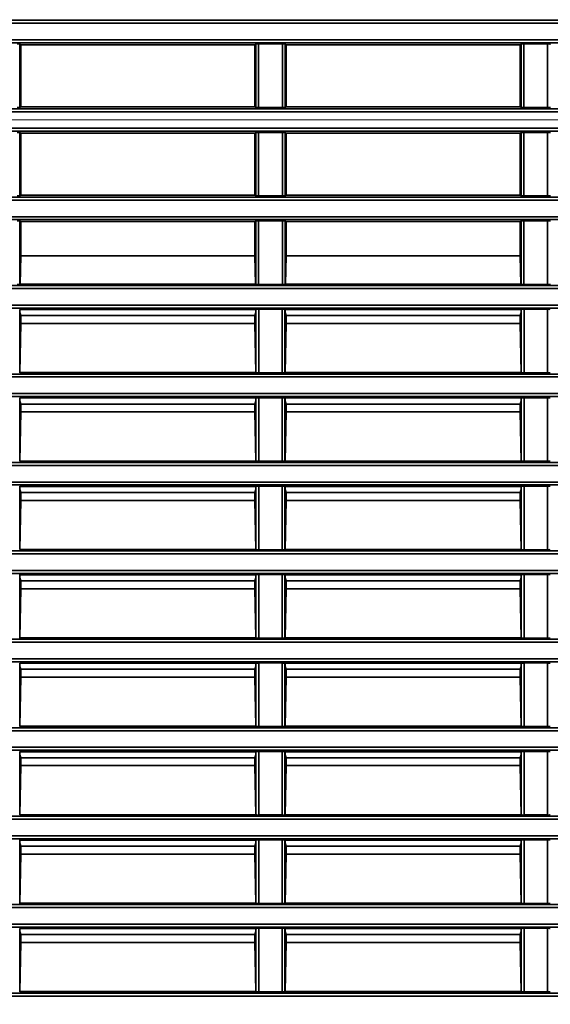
# Model space of a CAD drawing. Header units: millimetres. Extents: x 0 to 1118, y 0 to 864.
# Tile 238 of 250: x 1021 to 1032, y 478 to 499. Entities that reach past the tile are written whole.
import ezdxf

# ---------------------------------------------------------------- set-up
doc = ezdxf.new("R2010")
doc.units = ezdxf.units.MM
doc.styles.add('SLDTEXTSTYLE0', font='TXT', dxfattribs={"width": 0.605})
doc.dimstyles.new('SLDDIMSTYLE3', dxfattribs={"dimtxt": 4.233333, "dimasz": 4.572, "dimexe": 0, "dimexo": 0.0625, "dimgap": 1.058333, "dimtad": 0, "dimtih": 1, "dimtoh": 1, "dimdec": 1, "dimlfac": 4, "dimrnd": 1e-09, "dimzin": 4, "dimdsep": 46, "dimtxsty": 'SLDTEXTSTYLE0', "dimsah": 1, "dimcen": 0.09, "dimadec": 0, "dimazin": 1, "dimtfac": 1, "dimtofl": 0, "dimtmove": 0, "dimatfit": 3, "dimfxl": 1, "dimfrac": 2, "dimtolj": 1, "dimtzin": 12, "dimarcsym": 0})

# ---------------------------------------------------------------- blocks, each defined once
blk = doc.blocks.new('_D_21')
at = {"color": 7, "linetype": 'Continuous', "lineweight": 0}
for p, q in [((934.937, 497.024), (1079.54, 497.024)), ((1077.94, 497.024), (1077.94, 476.868)), ((1085.54, 475.898), (1084.084, 475.898)), ((1084.084, 475.898), (1084.084, 469.401)), ((1093.624, 475.898), (1095.079, 475.898)), ((1095.079, 475.898), (1095.079, 469.401)), ((1084.084, 469.401), (1085.54, 469.401)), ((1095.079, 469.401), (1093.624, 469.401)), ((1077.94, 448.274), (1077.94, 468.431)), ((934.937, 448.274), (1079.54, 448.274))]:
    blk.add_line(p, q, dxfattribs=at)
at = {"color": 7, "linetype": 'Continuous', "lineweight": 18}
for points in [[(1077.94, 497.024), (1077.178, 492.452), (1078.702, 492.452)], [(1077.94, 448.274), (1078.702, 452.846), (1077.178, 452.846)]]:
    blk.add_solid(points, dxfattribs=at)
at = {"color": 7, "linetype": 'Continuous', "lineweight": 18, "char_height": 4.2333, "attachment_point": 1, "style": 'SLDTEXTSTYLE0'}
for s, insert in [('3X', (1059.346, 474.858)), ('195.0', (1068.077, 474.858)), ('7.7', (1085.54, 474.858))]:
    blk.add_mtext(s, dxfattribs=dict(at, insert=insert))
blk = doc.blocks.new('_D_28')
at = {"color": 7, "linetype": 'Continuous', "lineweight": 0}
for p, q in [((1025.311, 520.499), (1023.856, 520.499)), ((1023.856, 520.499), (1023.856, 514.002)), ((1033.396, 520.499), (1034.851, 520.499)), ((1034.851, 520.499), (1034.851, 514.002)), ((989.587, 498.624), (989.587, 518.851)), ((1045.837, 498.624), (1045.837, 518.851)), ((989.587, 517.25), (998.149, 517.25)), ((1045.837, 517.25), (1037.275, 517.25)), ((1023.856, 514.002), (1025.311, 514.002)), ((1034.851, 514.002), (1033.396, 514.002))]:
    blk.add_line(p, q, dxfattribs=at)
at = {"color": 7, "linetype": 'Continuous', "lineweight": 18}
for points in [[(989.587, 517.25), (994.159, 516.488), (994.159, 518.012)], [(1045.837, 517.25), (1041.265, 518.012), (1041.265, 516.488)]]:
    blk.add_solid(points, dxfattribs=at)
at = {"color": 7, "linetype": 'Continuous', "lineweight": 18, "char_height": 4.2333, "attachment_point": 1, "style": 'SLDTEXTSTYLE0'}
for s, insert in [('2X', (999.118, 519.459)), ('225.0', (1007.849, 519.459)), ('8.9', (1025.311, 519.459))]:
    blk.add_mtext(s, dxfattribs=dict(at, insert=insert))

msp = doc.modelspace()

# ---------------------------------------------------------------- linework, layer by layer
at = {"color": 7, "linetype": 'Continuous', "lineweight": 35}
for p, q in [((1009.357, 499.138), (1037.317, 499.138)), ((1037.317, 499.075), (1009.357, 499.075)), ((1009.357, 498.723), (1037.317, 498.723)), ((1037.317, 498.661), (1009.357, 498.661)), ((1020.838, 498.634), (1020.854, 498.618)), ((1020.838, 498.634), (1020.838, 497.289)), ((1025.82, 498.618), (1020.854, 498.618)), ((1020.854, 498.618), (1020.854, 497.305)), ((1025.82, 498.618), (1025.836, 498.634)), ((1025.82, 497.305), (1025.82, 498.618)), ((1025.836, 497.289), (1025.836, 498.634)), ((1025.898, 498.636), (1026.401, 498.636)), ((1025.898, 498.636), (1025.898, 497.288)), ((1026.401, 497.288), (1026.401, 498.636)), ((1026.463, 498.634), (1026.479, 498.618)), ((1026.463, 498.634), (1026.463, 497.289)), ((1031.445, 498.618), (1026.479, 498.618)), ((1026.479, 498.618), (1026.479, 497.305)), ((1031.445, 498.618), (1031.461, 498.634)), ((1031.445, 497.305), (1031.445, 498.618)), ((1031.461, 497.289), (1031.461, 498.634)), ((1031.523, 498.636), (1032.026, 498.636)), ((1031.523, 498.636), (1031.523, 497.288)), ((1032.026, 497.288), (1032.026, 498.636)), ((1020.854, 497.305), (1020.838, 497.289)), ((1025.82, 497.305), (1020.854, 497.305)), ((1025.836, 497.289), (1025.82, 497.305)), ((1026.401, 497.288), (1025.898, 497.288)), ((1026.479, 497.305), (1026.463, 497.289)), ((1031.445, 497.305), (1026.479, 497.305)), ((1031.461, 497.289), (1031.445, 497.305)), ((1032.026, 497.288), (1031.523, 497.288)), ((1044.662, 497.2), (990.763, 497.2)), ((990.856, 497.263), (1044.568, 497.263)), ((990.763, 496.848), (1044.662, 496.848)), ((1044.568, 496.786), (990.856, 496.786)), ((1020.838, 496.759), (1020.854, 496.743)), ((1020.838, 496.759), (1020.838, 495.414)), ((1025.82, 496.743), (1020.854, 496.743)), ((1020.854, 496.743), (1020.854, 495.43)), ((1025.82, 496.743), (1025.836, 496.759)), ((1025.82, 495.43), (1025.82, 496.743)), ((1025.836, 495.414), (1025.836, 496.759)), ((1025.898, 496.761), (1026.401, 496.761)), ((1025.898, 496.761), (1025.898, 495.413)), ((1026.401, 495.413), (1026.401, 496.761)), ((1026.463, 496.759), (1026.479, 496.743)), ((1026.463, 496.759), (1026.463, 495.414)), ((1031.445, 496.743), (1026.479, 496.743)), ((1026.479, 496.743), (1026.479, 495.43)), ((1031.445, 496.743), (1031.461, 496.759)), ((1031.445, 495.43), (1031.445, 496.743)), ((1031.461, 495.414), (1031.461, 496.759)), ((1031.523, 496.761), (1032.026, 496.761)), ((1031.523, 496.761), (1031.523, 495.413)), ((1032.026, 495.413), (1032.026, 496.761)), ((1020.854, 495.43), (1020.838, 495.414)), ((1025.82, 495.43), (1020.854, 495.43)), ((1025.836, 495.414), (1025.82, 495.43)), ((1026.401, 495.413), (1025.898, 495.413)), ((1026.479, 495.43), (1026.463, 495.414)), ((1031.445, 495.43), (1026.479, 495.43)), ((1031.461, 495.414), (1031.445, 495.43)), ((1032.026, 495.413), (1031.523, 495.413)), ((930.212, 495.388), (1048.962, 495.388)), ((1048.962, 495.325), (930.212, 495.325)), ((945.687, 494.973), (1048.962, 494.973)), ((1048.962, 494.911), (945.687, 494.911)), ((1020.838, 494.884), (1020.854, 494.868)), ((1020.838, 494.884), (1020.838, 493.539)), ((1020.854, 494.868), (1025.82, 494.868)), ((1020.854, 494.141), (1020.854, 494.868)), ((1025.82, 494.868), (1025.836, 494.884)), ((1025.82, 494.868), (1025.82, 494.141)), ((1025.836, 493.539), (1025.836, 494.884)), ((1025.898, 494.886), (1026.401, 494.886)), ((1025.898, 494.886), (1025.898, 493.538)), ((1026.401, 493.538), (1026.401, 494.886)), ((1026.463, 494.884), (1026.479, 494.868)), ((1026.463, 494.884), (1026.463, 493.539)), ((1026.479, 494.868), (1031.445, 494.868)), ((1026.479, 494.141), (1026.479, 494.868)), ((1031.445, 494.868), (1031.461, 494.884)), ((1031.445, 494.868), (1031.445, 494.141)), ((1031.461, 493.539), (1031.461, 494.884)), ((1031.523, 494.886), (1032.026, 494.886)), ((1031.523, 494.886), (1031.523, 493.538)), ((1032.026, 493.538), (1032.026, 494.886)), ((1020.854, 494.141), (1020.842, 493.543)), ((1020.854, 494.141), (1025.82, 494.141)), ((1025.832, 493.543), (1025.82, 494.141)), ((1026.479, 494.141), (1026.467, 493.543)), ((1026.479, 494.141), (1031.445, 494.141)), ((1031.457, 493.543), (1031.445, 494.141)), ((945.687, 493.513), (1048.962, 493.513)), ((1020.842, 493.543), (1020.838, 493.539)), ((1025.832, 493.543), (1020.842, 493.543)), ((1025.836, 493.539), (1025.832, 493.543)), ((1026.401, 493.538), (1025.898, 493.538)), ((1026.467, 493.543), (1026.463, 493.539)), ((1031.457, 493.543), (1026.467, 493.543)), ((1031.461, 493.539), (1031.457, 493.543)), ((1032.026, 493.538), (1031.523, 493.538)), ((1048.962, 493.45), (945.687, 493.45)), ((967.437, 493.098), (1048.962, 493.098)), ((1048.962, 493.036), (967.437, 493.036)), ((1020.832, 493.009), (1020.837, 493.005)), ((1020.832, 493.009), (1020.832, 491.664)), ((1025.837, 493.005), (1020.837, 493.005)), ((1020.837, 492.953), (1020.837, 493.005)), ((1020.837, 492.94), (1020.837, 492.953)), ((1020.858, 492.877), (1020.837, 492.94)), ((1025.816, 492.877), (1025.837, 492.94)), ((1025.837, 493.005), (1025.842, 493.009)), ((1025.837, 493.005), (1025.837, 492.953)), ((1025.837, 492.953), (1025.837, 492.94)), ((1025.842, 491.664), (1025.842, 493.009)), ((1025.904, 493.011), (1026.395, 493.011)), ((1025.904, 493.011), (1025.904, 491.663)), ((1026.395, 491.663), (1026.395, 493.011)), ((1026.457, 493.009), (1026.462, 493.005)), ((1026.457, 493.009), (1026.457, 491.664)), ((1031.462, 493.005), (1026.462, 493.005)), ((1026.462, 492.953), (1026.462, 493.005)), ((1026.462, 492.94), (1026.462, 492.953)), ((1026.483, 492.877), (1026.462, 492.94)), ((1031.441, 492.877), (1031.462, 492.94)), ((1031.462, 493.005), (1031.467, 493.009)), ((1031.462, 493.005), (1031.462, 492.953)), ((1031.462, 492.953), (1031.462, 492.94)), ((1031.467, 491.664), (1031.467, 493.009)), ((1031.529, 493.011), (1032.02, 493.011)), ((1031.529, 493.011), (1031.529, 491.663)), ((1032.02, 491.663), (1032.02, 493.011)), ((1020.858, 492.709), (1020.836, 491.668)), ((1020.858, 492.877), (1020.858, 492.709)), ((1025.816, 492.877), (1020.858, 492.877)), ((1025.816, 492.709), (1020.858, 492.709)), ((1025.816, 492.709), (1025.816, 492.877)), ((1025.838, 491.668), (1025.816, 492.709)), ((1026.483, 492.709), (1026.461, 491.668)), ((1026.483, 492.877), (1026.483, 492.709)), ((1031.441, 492.877), (1026.483, 492.877)), ((1031.441, 492.709), (1026.483, 492.709)), ((1031.441, 492.709), (1031.441, 492.877)), ((1031.463, 491.668), (1031.441, 492.709)), ((967.437, 491.638), (1048.962, 491.638)), ((1020.836, 491.668), (1020.832, 491.664)), ((1025.838, 491.668), (1020.836, 491.668)), ((1025.842, 491.664), (1025.838, 491.668)), ((1026.395, 491.663), (1025.904, 491.663)), ((1026.461, 491.668), (1026.457, 491.664)), ((1031.463, 491.668), (1026.461, 491.668)), ((1031.467, 491.664), (1031.463, 491.668)), ((1032.02, 491.663), (1031.529, 491.663)), ((1048.962, 491.575), (967.437, 491.575)), ((967.249, 491.223), (1048.962, 491.223)), ((1048.962, 491.161), (967.249, 491.161)), ((1020.832, 491.134), (1020.837, 491.13)), ((1020.832, 491.134), (1020.832, 489.789)), ((1025.837, 491.13), (1020.837, 491.13)), ((1020.837, 491.078), (1020.837, 491.13)), ((1020.837, 491.065), (1020.837, 491.078)), ((1020.858, 491.002), (1020.837, 491.065)), ((1025.816, 491.002), (1025.837, 491.065)), ((1025.837, 491.13), (1025.842, 491.134)), ((1025.837, 491.13), (1025.837, 491.078)), ((1025.837, 491.078), (1025.837, 491.065)), ((1025.842, 489.789), (1025.842, 491.134)), ((1025.904, 491.136), (1026.395, 491.136)), ((1025.904, 491.136), (1025.904, 489.788)), ((1026.395, 489.788), (1026.395, 491.136)), ((1026.457, 491.134), (1026.462, 491.13)), ((1026.457, 491.134), (1026.457, 489.789)), ((1031.462, 491.13), (1026.462, 491.13)), ((1026.462, 491.078), (1026.462, 491.13)), ((1026.462, 491.065), (1026.462, 491.078)), ((1026.483, 491.002), (1026.462, 491.065)), ((1031.441, 491.002), (1031.462, 491.065)), ((1031.462, 491.13), (1031.467, 491.134)), ((1031.462, 491.13), (1031.462, 491.078)), ((1031.462, 491.078), (1031.462, 491.065)), ((1031.467, 489.789), (1031.467, 491.134)), ((1031.529, 491.136), (1032.02, 491.136)), ((1031.529, 491.136), (1031.529, 489.788)), ((1032.02, 489.788), (1032.02, 491.136)), ((1020.858, 490.834), (1020.836, 489.793)), ((1020.858, 491.002), (1020.858, 490.834)), ((1025.816, 491.002), (1020.858, 491.002)), ((1025.816, 490.834), (1020.858, 490.834)), ((1025.816, 490.834), (1025.816, 491.002)), ((1025.838, 489.793), (1025.816, 490.834)), ((1026.483, 490.834), (1026.461, 489.793)), ((1026.483, 491.002), (1026.483, 490.834)), ((1031.441, 491.002), (1026.483, 491.002)), ((1031.441, 490.834), (1026.483, 490.834)), ((1031.441, 490.834), (1031.441, 491.002)), ((1031.463, 489.793), (1031.441, 490.834)), ((945.687, 489.763), (1048.962, 489.763)), ((1020.836, 489.793), (1020.832, 489.789)), ((1025.838, 489.793), (1020.836, 489.793)), ((1025.842, 489.789), (1025.838, 489.793)), ((1026.395, 489.788), (1025.904, 489.788)), ((1026.461, 489.793), (1026.457, 489.789)), ((1031.463, 489.793), (1026.461, 489.793)), ((1031.467, 489.789), (1031.463, 489.793)), ((1032.02, 489.788), (1031.529, 489.788)), ((1048.962, 489.7), (945.687, 489.7)), ((930.212, 489.348), (1048.962, 489.348)), ((1048.962, 489.286), (930.212, 489.286)), ((1020.832, 489.259), (1020.837, 489.255)), ((1020.832, 489.259), (1020.832, 487.914)), ((1025.837, 489.255), (1020.837, 489.255)), ((1020.837, 489.203), (1020.837, 489.255)), ((1020.837, 489.19), (1020.837, 489.203)), ((1020.858, 489.127), (1020.837, 489.19)), ((1025.816, 489.127), (1025.837, 489.19)), ((1025.837, 489.255), (1025.842, 489.259)), ((1025.837, 489.255), (1025.837, 489.203)), ((1025.837, 489.203), (1025.837, 489.19)), ((1025.842, 487.914), (1025.842, 489.259)), ((1025.904, 489.261), (1026.395, 489.261)), ((1025.904, 489.261), (1025.904, 487.913)), ((1026.395, 487.913), (1026.395, 489.261)), ((1026.457, 489.259), (1026.462, 489.255)), ((1026.457, 489.259), (1026.457, 487.914)), ((1031.462, 489.255), (1026.462, 489.255)), ((1026.462, 489.203), (1026.462, 489.255)), ((1026.462, 489.19), (1026.462, 489.203)), ((1026.483, 489.127), (1026.462, 489.19)), ((1031.441, 489.127), (1031.462, 489.19)), ((1031.462, 489.255), (1031.467, 489.259)), ((1031.462, 489.255), (1031.462, 489.203)), ((1031.462, 489.203), (1031.462, 489.19)), ((1031.467, 487.914), (1031.467, 489.259)), ((1031.529, 489.261), (1032.02, 489.261)), ((1031.529, 489.261), (1031.529, 487.913)), ((1032.02, 487.913), (1032.02, 489.261)), ((1020.858, 488.959), (1020.836, 487.918)), ((1020.858, 489.127), (1020.858, 488.959)), ((1025.816, 489.127), (1020.858, 489.127)), ((1025.816, 488.959), (1020.858, 488.959)), ((1025.816, 488.959), (1025.816, 489.127)), ((1025.838, 487.918), (1025.816, 488.959)), ((1026.483, 488.959), (1026.461, 487.918)), ((1026.483, 489.127), (1026.483, 488.959)), ((1031.441, 489.127), (1026.483, 489.127)), ((1031.441, 488.959), (1026.483, 488.959)), ((1031.441, 488.959), (1031.441, 489.127)), ((1031.463, 487.918), (1031.441, 488.959)), ((930.212, 487.888), (1048.962, 487.888)), ((1020.836, 487.918), (1020.832, 487.914)), ((1025.838, 487.918), (1020.836, 487.918)), ((1025.842, 487.914), (1025.838, 487.918)), ((1026.395, 487.913), (1025.904, 487.913)), ((1026.461, 487.918), (1026.457, 487.914)), ((1031.463, 487.918), (1026.461, 487.918)), ((1031.467, 487.914), (1031.463, 487.918)), ((1032.02, 487.913), (1031.529, 487.913)), ((1048.962, 487.825), (930.212, 487.825)), ((930.212, 487.473), (1048.962, 487.473)), ((1048.962, 487.411), (930.212, 487.411)), ((1020.832, 487.384), (1020.837, 487.38)), ((1020.832, 487.384), (1020.832, 486.039)), ((1025.837, 487.38), (1020.837, 487.38)), ((1020.837, 487.328), (1020.837, 487.38)), ((1020.837, 487.315), (1020.837, 487.328)), ((1020.858, 487.252), (1020.837, 487.315)), ((1020.858, 487.252), (1020.858, 487.084)), ((1025.816, 487.252), (1020.858, 487.252)), ((1025.816, 487.252), (1025.837, 487.315)), ((1025.816, 487.084), (1025.816, 487.252)), ((1025.837, 487.38), (1025.842, 487.384)), ((1025.837, 487.38), (1025.837, 487.328)), ((1025.837, 487.328), (1025.837, 487.315)), ((1025.842, 486.039), (1025.842, 487.384)), ((1025.904, 487.386), (1026.395, 487.386)), ((1025.904, 487.386), (1025.904, 486.038)), ((1026.395, 486.038), (1026.395, 487.386)), ((1026.457, 487.384), (1026.462, 487.38)), ((1026.457, 487.384), (1026.457, 486.039)), ((1031.462, 487.38), (1026.462, 487.38)), ((1026.462, 487.328), (1026.462, 487.38)), ((1026.462, 487.315), (1026.462, 487.328)), ((1026.483, 487.252), (1026.462, 487.315)), ((1026.483, 487.252), (1026.483, 487.084)), ((1031.441, 487.252), (1026.483, 487.252)), ((1031.441, 487.252), (1031.462, 487.315)), ((1031.441, 487.084), (1031.441, 487.252)), ((1031.462, 487.38), (1031.467, 487.384)), ((1031.462, 487.38), (1031.462, 487.328)), ((1031.462, 487.328), (1031.462, 487.315)), ((1031.467, 486.039), (1031.467, 487.384)), ((1031.529, 487.386), (1032.02, 487.386)), ((1031.529, 487.386), (1031.529, 486.038)), ((1032.02, 486.038), (1032.02, 487.386)), ((1020.858, 487.084), (1020.836, 486.043)), ((1025.816, 487.084), (1020.858, 487.084)), ((1025.838, 486.043), (1025.816, 487.084)), ((1026.483, 487.084), (1026.461, 486.043)), ((1031.441, 487.084), (1026.483, 487.084)), ((1031.463, 486.043), (1031.441, 487.084)), ((930.212, 486.013), (1048.962, 486.013)), ((1020.836, 486.043), (1020.832, 486.039)), ((1025.838, 486.043), (1020.836, 486.043)), ((1025.842, 486.039), (1025.838, 486.043)), ((1026.395, 486.038), (1025.904, 486.038)), ((1026.461, 486.043), (1026.457, 486.039)), ((1031.463, 486.043), (1026.461, 486.043)), ((1031.467, 486.039), (1031.463, 486.043)), ((1032.02, 486.038), (1031.529, 486.038)), ((1048.962, 485.95), (930.212, 485.95)), ((930.212, 485.598), (1048.962, 485.598)), ((1048.962, 485.536), (930.212, 485.536)), ((1020.832, 485.509), (1020.837, 485.505)), ((1020.832, 485.509), (1020.832, 484.164)), ((1025.837, 485.505), (1020.837, 485.505)), ((1020.837, 485.453), (1020.837, 485.505)), ((1020.837, 485.44), (1020.837, 485.453)), ((1020.858, 485.377), (1020.837, 485.44)), ((1020.858, 485.377), (1020.858, 485.209)), ((1025.816, 485.377), (1020.858, 485.377)), ((1025.816, 485.377), (1025.837, 485.44)), ((1025.816, 485.209), (1025.816, 485.377)), ((1025.837, 485.505), (1025.842, 485.509)), ((1025.837, 485.505), (1025.837, 485.453)), ((1025.837, 485.453), (1025.837, 485.44)), ((1025.842, 484.164), (1025.842, 485.509)), ((1025.904, 485.511), (1026.395, 485.511)), ((1025.904, 485.511), (1025.904, 484.163)), ((1026.395, 484.163), (1026.395, 485.511)), ((1026.457, 485.509), (1026.462, 485.505)), ((1026.457, 485.509), (1026.457, 484.164)), ((1031.462, 485.505), (1026.462, 485.505)), ((1026.462, 485.453), (1026.462, 485.505)), ((1026.462, 485.44), (1026.462, 485.453)), ((1026.483, 485.377), (1026.462, 485.44)), ((1026.483, 485.377), (1026.483, 485.209)), ((1031.441, 485.377), (1026.483, 485.377)), ((1031.441, 485.377), (1031.462, 485.44)), ((1031.441, 485.209), (1031.441, 485.377)), ((1031.462, 485.505), (1031.467, 485.509)), ((1031.462, 485.505), (1031.462, 485.453)), ((1031.462, 485.453), (1031.462, 485.44)), ((1031.467, 484.164), (1031.467, 485.509)), ((1031.529, 485.511), (1032.02, 485.511)), ((1031.529, 485.511), (1031.529, 484.163)), ((1032.02, 484.163), (1032.02, 485.511)), ((1020.858, 485.209), (1020.836, 484.168)), ((1025.816, 485.209), (1020.858, 485.209)), ((1025.838, 484.168), (1025.816, 485.209)), ((1026.483, 485.209), (1026.461, 484.168)), ((1031.441, 485.209), (1026.483, 485.209)), ((1031.463, 484.168), (1031.441, 485.209)), ((930.212, 484.138), (1048.962, 484.138)), ((1020.836, 484.168), (1020.832, 484.164)), ((1025.838, 484.168), (1020.836, 484.168)), ((1025.842, 484.164), (1025.838, 484.168)), ((1026.395, 484.163), (1025.904, 484.163)), ((1026.461, 484.168), (1026.457, 484.164)), ((1031.463, 484.168), (1026.461, 484.168)), ((1031.467, 484.164), (1031.463, 484.168)), ((1032.02, 484.163), (1031.529, 484.163)), ((1048.962, 484.075), (930.212, 484.075)), ((930.212, 483.723), (1048.962, 483.723)), ((1048.962, 483.661), (930.212, 483.661)), ((1020.832, 483.634), (1020.837, 483.63)), ((1020.832, 483.634), (1020.832, 482.289)), ((1025.837, 483.63), (1020.837, 483.63)), ((1020.837, 483.578), (1020.837, 483.63)), ((1020.837, 483.565), (1020.837, 483.578)), ((1020.858, 483.502), (1020.837, 483.565)), ((1020.858, 483.502), (1020.858, 483.334)), ((1025.816, 483.502), (1020.858, 483.502)), ((1025.816, 483.502), (1025.837, 483.565)), ((1025.816, 483.334), (1025.816, 483.502)), ((1025.837, 483.63), (1025.842, 483.634)), ((1025.837, 483.63), (1025.837, 483.578)), ((1025.837, 483.578), (1025.837, 483.565)), ((1025.842, 482.289), (1025.842, 483.634)), ((1025.904, 483.636), (1026.395, 483.636)), ((1025.904, 483.636), (1025.904, 482.288)), ((1026.395, 482.288), (1026.395, 483.636)), ((1026.457, 483.634), (1026.462, 483.63)), ((1026.457, 483.634), (1026.457, 482.289)), ((1031.462, 483.63), (1026.462, 483.63)), ((1026.462, 483.578), (1026.462, 483.63)), ((1026.462, 483.565), (1026.462, 483.578)), ((1026.483, 483.502), (1026.462, 483.565)), ((1026.483, 483.502), (1026.483, 483.334)), ((1031.441, 483.502), (1026.483, 483.502)), ((1031.441, 483.502), (1031.462, 483.565)), ((1031.441, 483.334), (1031.441, 483.502)), ((1031.462, 483.63), (1031.467, 483.634)), ((1031.462, 483.63), (1031.462, 483.578)), ((1031.462, 483.578), (1031.462, 483.565)), ((1031.467, 482.289), (1031.467, 483.634)), ((1031.529, 483.636), (1032.02, 483.636)), ((1031.529, 483.636), (1031.529, 482.288)), ((1032.02, 482.288), (1032.02, 483.636)), ((1020.858, 483.334), (1020.836, 482.293)), ((1025.816, 483.334), (1020.858, 483.334)), ((1025.838, 482.293), (1025.816, 483.334)), ((1026.483, 483.334), (1026.461, 482.293)), ((1031.441, 483.334), (1026.483, 483.334)), ((1031.463, 482.293), (1031.441, 483.334)), ((930.212, 482.263), (1048.962, 482.263)), ((1020.836, 482.293), (1020.832, 482.289)), ((1025.838, 482.293), (1020.836, 482.293)), ((1025.842, 482.289), (1025.838, 482.293)), ((1026.395, 482.288), (1025.904, 482.288)), ((1026.461, 482.293), (1026.457, 482.289)), ((1031.463, 482.293), (1026.461, 482.293)), ((1031.467, 482.289), (1031.463, 482.293)), ((1032.02, 482.288), (1031.529, 482.288)), ((1048.962, 482.2), (930.212, 482.2)), ((930.212, 481.848), (1048.962, 481.848)), ((1048.962, 481.786), (930.212, 481.786)), ((1020.832, 481.759), (1020.837, 481.755)), ((1020.832, 481.759), (1020.832, 480.414)), ((1025.837, 481.755), (1020.837, 481.755)), ((1020.837, 481.703), (1020.837, 481.755)), ((1020.837, 481.69), (1020.837, 481.703)), ((1020.858, 481.627), (1020.837, 481.69)), ((1020.858, 481.627), (1020.858, 481.459)), ((1025.816, 481.627), (1020.858, 481.627)), ((1025.816, 481.627), (1025.837, 481.69)), ((1025.816, 481.459), (1025.816, 481.627)), ((1025.837, 481.755), (1025.842, 481.759)), ((1025.837, 481.755), (1025.837, 481.703)), ((1025.837, 481.703), (1025.837, 481.69)), ((1025.842, 480.414), (1025.842, 481.759)), ((1025.904, 481.761), (1026.395, 481.761)), ((1025.904, 481.761), (1025.904, 480.413)), ((1026.395, 480.413), (1026.395, 481.761)), ((1026.457, 481.759), (1026.462, 481.755)), ((1026.457, 481.759), (1026.457, 480.414)), ((1031.462, 481.755), (1026.462, 481.755)), ((1026.462, 481.703), (1026.462, 481.755)), ((1026.462, 481.69), (1026.462, 481.703)), ((1026.483, 481.627), (1026.462, 481.69)), ((1026.483, 481.627), (1026.483, 481.459)), ((1031.441, 481.627), (1026.483, 481.627)), ((1031.441, 481.627), (1031.462, 481.69)), ((1031.441, 481.459), (1031.441, 481.627)), ((1031.462, 481.755), (1031.467, 481.759)), ((1031.462, 481.755), (1031.462, 481.703)), ((1031.462, 481.703), (1031.462, 481.69)), ((1031.467, 480.414), (1031.467, 481.759)), ((1031.529, 481.761), (1032.02, 481.761)), ((1031.529, 481.761), (1031.529, 480.413)), ((1032.02, 480.413), (1032.02, 481.761)), ((1020.858, 481.459), (1020.836, 480.418)), ((1025.816, 481.459), (1020.858, 481.459)), ((1025.838, 480.418), (1025.816, 481.459)), ((1026.483, 481.459), (1026.461, 480.418)), ((1031.441, 481.459), (1026.483, 481.459)), ((1031.463, 480.418), (1031.441, 481.459)), ((930.212, 480.388), (1048.962, 480.388)), ((1020.836, 480.418), (1020.832, 480.414)), ((1025.838, 480.418), (1020.836, 480.418)), ((1025.842, 480.414), (1025.838, 480.418)), ((1026.395, 480.413), (1025.904, 480.413)), ((1026.461, 480.418), (1026.457, 480.414)), ((1031.463, 480.418), (1026.461, 480.418)), ((1031.467, 480.414), (1031.463, 480.418)), ((1032.02, 480.413), (1031.529, 480.413)), ((1048.962, 480.325), (930.212, 480.325)), ((930.212, 479.973), (1048.962, 479.973)), ((1048.962, 479.911), (930.212, 479.911)), ((1020.832, 479.884), (1020.837, 479.88)), ((1020.832, 479.884), (1020.832, 478.539)), ((1025.837, 479.88), (1020.837, 479.88)), ((1020.837, 479.828), (1020.837, 479.88)), ((1020.837, 479.815), (1020.837, 479.828)), ((1020.858, 479.752), (1020.837, 479.815)), ((1020.858, 479.752), (1020.858, 479.584)), ((1025.816, 479.752), (1020.858, 479.752)), ((1025.816, 479.752), (1025.837, 479.815)), ((1025.816, 479.584), (1025.816, 479.752)), ((1025.837, 479.88), (1025.842, 479.884)), ((1025.837, 479.88), (1025.837, 479.828)), ((1025.837, 479.828), (1025.837, 479.815)), ((1025.842, 478.539), (1025.842, 479.884)), ((1025.904, 479.886), (1026.395, 479.886)), ((1025.904, 479.886), (1025.904, 478.538)), ((1026.395, 478.538), (1026.395, 479.886)), ((1026.457, 479.884), (1026.462, 479.88)), ((1026.457, 479.884), (1026.457, 478.539)), ((1031.462, 479.88), (1026.462, 479.88)), ((1026.462, 479.828), (1026.462, 479.88)), ((1026.462, 479.815), (1026.462, 479.828)), ((1026.483, 479.752), (1026.462, 479.815)), ((1026.483, 479.752), (1026.483, 479.584)), ((1031.441, 479.752), (1026.483, 479.752)), ((1031.441, 479.752), (1031.462, 479.815)), ((1031.441, 479.584), (1031.441, 479.752)), ((1031.462, 479.88), (1031.467, 479.884)), ((1031.462, 479.88), (1031.462, 479.828)), ((1031.462, 479.828), (1031.462, 479.815)), ((1031.467, 478.539), (1031.467, 479.884)), ((1031.529, 479.886), (1032.02, 479.886)), ((1031.529, 479.886), (1031.529, 478.538)), ((1032.02, 478.538), (1032.02, 479.886)), ((1020.858, 479.584), (1020.836, 478.543)), ((1025.816, 479.584), (1020.858, 479.584)), ((1025.838, 478.543), (1025.816, 479.584)), ((1026.483, 479.584), (1026.461, 478.543)), ((1031.441, 479.584), (1026.483, 479.584)), ((1031.463, 478.543), (1031.441, 479.584)), ((934.055, 478.513), (1048.962, 478.513)), ((1020.836, 478.543), (1020.832, 478.539)), ((1025.838, 478.543), (1020.836, 478.543)), ((1025.842, 478.539), (1025.838, 478.543)), ((1026.395, 478.538), (1025.904, 478.538)), ((1026.461, 478.543), (1026.457, 478.539)), ((1031.463, 478.543), (1026.461, 478.543)), ((1031.467, 478.539), (1031.463, 478.543)), ((1032.02, 478.538), (1031.529, 478.538)), ((1048.962, 478.45), (934.009, 478.45))]:
    msp.add_line(p, q, dxfattribs=at)
for centre, start_param, end_param in [((1020.776, 498.634), 0.017453, 1.570796), ((1025.898, 498.634), 1.570796, 3.124139), ((1026.401, 498.634), 0.017453, 1.570796), ((1031.523, 498.634), 1.570796, 3.124139), ((1032.026, 498.634), 0.017453, 1.570796), ((1020.776, 497.289), 4.712389, 6.265732), ((1025.898, 497.289), 3.159046, 4.712389), ((1026.401, 497.289), 4.712389, 6.265732), ((1031.523, 497.289), 3.159046, 4.712389), ((1032.026, 497.289), 4.712389, 6.265732), ((1020.776, 496.759), 0.017453, 1.570796), ((1025.898, 496.759), 1.570796, 3.124139), ((1026.401, 496.759), 0.017453, 1.570796), ((1031.523, 496.759), 1.570796, 3.124139), ((1032.026, 496.759), 0.017453, 1.570796), ((1020.776, 495.414), 4.712389, 6.265732), ((1025.898, 495.414), 3.159046, 4.712389), ((1026.401, 495.414), 4.712389, 6.265732), ((1031.523, 495.414), 3.159046, 4.712389), ((1032.026, 495.414), 4.712389, 6.265732), ((1020.776, 494.884), 0.017453, 1.570796), ((1025.898, 494.884), 1.570796, 3.124139), ((1026.401, 494.884), 0.017453, 1.570796), ((1031.523, 494.884), 1.570796, 3.124139), ((1032.026, 494.884), 0.017453, 1.570796), ((1020.776, 493.539), 4.712389, 6.265732), ((1025.898, 493.539), 3.159046, 4.712389), ((1026.401, 493.539), 4.712389, 6.265732), ((1031.523, 493.539), 3.159046, 4.712389), ((1032.026, 493.539), 4.712389, 6.265732), ((1025.904, 493.009), 1.570796, 3.124139), ((1026.395, 493.009), 0.017453, 1.570796), ((1031.529, 493.009), 1.570796, 3.124139), ((1032.02, 493.009), 0.017453, 1.570796), ((1025.904, 491.664), 3.159046, 4.712389), ((1026.395, 491.664), 4.712389, 6.265732), ((1031.529, 491.664), 3.159046, 4.712389), ((1032.02, 491.664), 4.712389, 6.265732), ((1025.904, 491.134), 1.570796, 3.124139), ((1026.395, 491.134), 0.017453, 1.570796), ((1031.529, 491.134), 1.570796, 3.124139), ((1032.02, 491.134), 0.017453, 1.570796), ((1025.904, 489.789), 3.159046, 4.712389), ((1026.395, 489.789), 4.712389, 6.265732), ((1031.529, 489.789), 3.159046, 4.712389), ((1032.02, 489.789), 4.712389, 6.265732), ((1025.904, 489.259), 1.570796, 3.124139), ((1026.395, 489.259), 0.017453, 1.570796), ((1031.529, 489.259), 1.570796, 3.124139), ((1032.02, 489.259), 0.017453, 1.570796), ((1025.904, 487.914), 3.159046, 4.712389), ((1026.395, 487.914), 4.712389, 6.265732), ((1031.529, 487.914), 3.159046, 4.712389), ((1032.02, 487.914), 4.712389, 6.265732), ((1025.904, 487.384), 1.570796, 3.124139), ((1026.395, 487.384), 0.017453, 1.570796), ((1031.529, 487.384), 1.570796, 3.124139), ((1032.02, 487.384), 0.017453, 1.570796), ((1025.904, 486.039), 3.159046, 4.712389), ((1026.395, 486.039), 4.712389, 6.265732), ((1031.529, 486.039), 3.159046, 4.712389), ((1032.02, 486.039), 4.712389, 6.265732), ((1025.904, 485.509), 1.570796, 3.124139), ((1026.395, 485.509), 0.017453, 1.570796), ((1031.529, 485.509), 1.570796, 3.124139), ((1032.02, 485.509), 0.017453, 1.570796), ((1025.904, 484.164), 3.159046, 4.712389), ((1026.395, 484.164), 4.712389, 6.265732), ((1031.529, 484.164), 3.159046, 4.712389), ((1032.02, 484.164), 4.712389, 6.265732), ((1025.904, 483.634), 1.570796, 3.124139), ((1026.395, 483.634), 0.017453, 1.570796), ((1031.529, 483.634), 1.570796, 3.124139), ((1032.02, 483.634), 0.017453, 1.570796), ((1025.904, 482.289), 3.159046, 4.712389), ((1026.395, 482.289), 4.712389, 6.265732), ((1031.529, 482.289), 3.159046, 4.712389), ((1032.02, 482.289), 4.712389, 6.265732), ((1025.904, 481.759), 1.570796, 3.124139), ((1026.395, 481.759), 0.017453, 1.570796), ((1031.529, 481.759), 1.570796, 3.124139), ((1032.02, 481.759), 0.017453, 1.570796), ((1025.904, 480.414), 3.159046, 4.712389), ((1026.395, 480.414), 4.712389, 6.265732), ((1031.529, 480.414), 3.159046, 4.712389), ((1032.02, 480.414), 4.712389, 6.265732), ((1025.904, 479.884), 1.570796, 3.124139), ((1026.395, 479.884), 0.017453, 1.570796), ((1031.529, 479.884), 1.570796, 3.124139), ((1032.02, 479.884), 0.017453, 1.570796), ((1025.904, 478.539), 3.159046, 4.712389), ((1026.395, 478.539), 4.712389, 6.265732), ((1031.529, 478.539), 3.159046, 4.712389), ((1032.02, 478.539), 4.712389, 6.265732)]:
    msp.add_ellipse(centre, major_axis=(0.0625, 0), ratio=0.017455, start_param=start_param, end_param=end_param, dxfattribs=at)

# ---------------------------------------------------------------- dimensions: what is measured, and where the dimension line sits
at = {"color": 7, "linetype": 'Continuous', "lineweight": 18}
dim = msp.add_linear_dim(base=(1045.837, 517.25), p1=(989.587, 497.024), p2=(1045.837, 497.024), text='2X <>', dimstyle='SLDDIMSTYLE3', dxfattribs=at)
dim.commit()
dim.dimension.update_dxf_attribs({"geometry": '_D_28', "text_midpoint": (1017.712, 517.25), "dimtype": 160})
dim = msp.add_linear_dim(base=(1077.94, 448.274), p1=(933.337, 497.024), p2=(933.337, 448.274), angle=90, text='3X <>', dimstyle='SLDDIMSTYLE3', dxfattribs=at)
dim.commit()
dim.dimension.update_dxf_attribs({"geometry": '_D_21', "text_midpoint": (1077.94, 472.649), "dimtype": 160})

doc.saveas('drawing.dxf')
